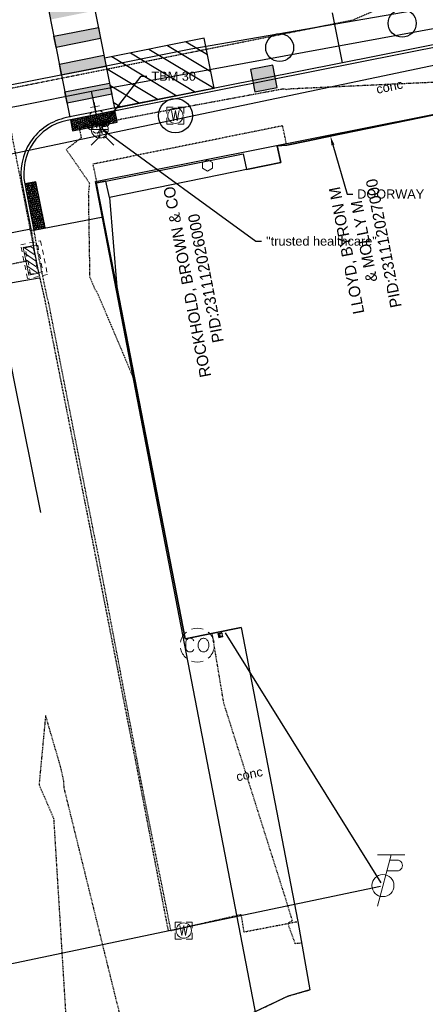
# Model space of a CAD drawing. Header units: feet. Extents: x 1743473 to 1753761, y 447116 to 448712.
# Tile 17 of 34: x 1750346 to 1750418, y 447893 to 448066. Entities that reach past the tile are written whole.
import ezdxf
from ezdxf import colors
from ezdxf.entities.mleader import LeaderData, LeaderLine
from ezdxf.math import Vec2, Vec3

# ---------------------------------------------------------------- set-up
doc = ezdxf.new("R2010")
doc.units = ezdxf.units.FT
doc.header["$MEASUREMENT"] = 0
for name, pattern in [('elecex', [0]), ('HIDDENX2', [0.1875, 0.125, -0.0625]), ('OhDOT_USTN1', [0.054999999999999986, 0.014, -0.04099999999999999]), ('OhDOT_USTN2', [0.10999999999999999, 0.069, -0.04099999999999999]), ('OhDOT_USTN3', [0.22, 0.165, -0.055]), ('OhDOT_USTN4', [0.21999999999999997, 0.11, -0.04099999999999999, 0.028, -0.04099999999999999]), ('OhDOT_USTN5', [0.11, 0.055, -0.055]), ('OhDOT_USTN6', [0.223, 0.083, -0.028, 0.028, -0.028, 0.028, -0.028]), ('OhDOT_USTN7', [0.221, 0.11, -0.028, 0.055, -0.028]), ('REDO_Drainage01', [1.6, 0.85, -0.75]), ('rowex', [0]), ('waterex', [0])]:
    doc.linetypes.add(name, pattern=pattern)
doc.layers.get('Defpoints').update_dxf_attribs({"color": 13})
for name, color, linetype in [('BD_X_Building', 231, 'Continuous'), ('BD_X_Canopy', 2, 'OhDOT_USTN2'), ('C-STM STR', 132, 'Continuous'), ('DR_X_Cells', 151, 'OhDOT_USTN2'), ('DR_X_Storm_Sewer', 151, 'OhDOT_USTN5'), ('PM_P_Crosswalk', 7, 'Continuous'), ('PM_P_Edge_Line', 7, 'Continuous'), ('PM_P_Parking_Lot_Stall', 7, 'Continuous'), ('PV_P_Curb', 120, 'Continuous'), ('PV_P_Curb_Ramp', 120, 'Continuous'), ('PV_P_EOP', 7, 'Continuous'), ('PV_P_Walk', 231, 'Continuous'), ('PV_X_Curb', 120, 'OhDOT_USTN1'), ('PV_X_EOP', 7, 'OhDOT_USTN3'), ('PV_X_Walk', 120, 'OhDOT_USTN5'), ('RD_X_Cells', 7, 'Continuous'), ('RW_X_Fee_RW', 6, 'rowex'), ('SH_Text', 7, 'Continuous'), ('SRF-CONT EG MAJ', 9, 'HIDDENX2'), ('SRF-LBL EG.202402405', 7, 'Continuous'), ('SV_X_Control_Cells_Found', 7, 'Continuous'), ('UT_X_Electric', 1, 'elecex'), ('UT_X_Electric_Cells', 1, 'Continuous'), ('UT_X_Misc_Cells', 7, 'Continuous'), ('UT_X_Water', 133, 'waterex'), ('UT_X_Water_Cells', 133, 'Continuous'), ('XREF', 7, 'Continuous')]:
    doc.layers.add(name, color=color, linetype=linetype)
doc.layers.add('SC_Scratch1', color=7, linetype='Continuous', plot=False)
doc.layers.add('SC_Scratch2', color=1, linetype='Continuous', plot=False)
doc.styles.add('CBUS', font='font31.shx', dxfattribs={"height": 0.1})
doc.styles.add('L80', font='arial.ttf', dxfattribs={"height": 0.08})

# ---------------------------------------------------------------- blocks, each defined once
blk = doc.blocks.new('TPW')
at = {"layer": 'UT_X_Misc_Cells', "color": 30, "linetype": 'Continuous', "lineweight": 0}
for p, q in [((0.04816666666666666, 0.18), (-0.03216666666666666, -0.12)), ((0.1281666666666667, 0.18), (-0.03183333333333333, 0.18)), ((0.04016666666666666, 0.15), (0.08266666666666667, 0.15)), ((0.02308333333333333, 0.08625), (0.08266666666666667, 0.08625))]:
    blk.add_line(p, q, dxfattribs=at)
blk.add_circle((-1.940255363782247e-14, -4.850638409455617e-15), 0.065, dxfattribs=at)
at = {"layer": 'UT_X_Misc_Cells', "color": 30, "linetype": 'Continuous', "lineweight": 0, "extrusion": (0, 0, -1)}
blk.add_arc((-0.08329166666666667, 0.118125), 0.03188112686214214, 88.87669722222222, 271.1233027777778, dxfattribs=at)
blk = doc.blocks.new('*U84', base_point=(1750410.297, 447913.9847999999, 735.31))
at = {"xscale": 30, "yscale": 30, "zscale": 30}
blk.add_blockref('TPW', (1750410.297, 447913.9847999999, 735.31), dxfattribs=at)
blk = doc.blocks.new('POST')
at = {"layer": 'RD_X_Cells', "color": 30, "linetype": 'Continuous', "lineweight": 0, "flags": 128}
blk.add_lwpolyline([(-0.06491666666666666, -0.0375), (0, -0.075), (0.06491666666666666, -0.0375), (0.06491666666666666, 0.0375), (0, 0.075), (-0.06491666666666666, 0.0375), (-0.06491666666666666, -0.0375)], dxfattribs=at)
blk = doc.blocks.new('*U104', base_point=(1750379.412, 448040.755, 735.5789999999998))
at = {"layer": 'RD_X_Cells', "color": 0, "linetype": 'ByBlock', "lineweight": -2, "xscale": 13.33333333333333, "yscale": 13.33333333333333, "zscale": 13.33333333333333}
blk.add_blockref('POST', (1750379.412, 448040.755, 735.5789999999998), dxfattribs=at)
blk = doc.blocks.new('CB3-X')
at = {"layer": 'Defpoints', "color": 20, "linetype": 'REDO_Drainage01', "lineweight": 0}
blk.add_lwpolyline([(-2.374995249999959, 0.7499985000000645), (2.374995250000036, 0.7499985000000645), (2.374995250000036, -1.499996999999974), (-2.374995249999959, -1.499996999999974), (-2.374995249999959, 0.7499985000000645)], close=True, dxfattribs=at)
at = {"layer": 'Defpoints', "color": 21, "linetype": 'OhDOT_USTN2', "lineweight": 53}
blk.add_point((0, 1.416663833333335), dxfattribs=at)
at = {"layer": 'Defpoints', "color": 61, "linetype": 'OhDOT_USTN6', "lineweight": 53}
for p in [(3.880510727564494e-14, 0.7499985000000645), (-2.374995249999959, -0.3749992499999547), (3.880510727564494e-14, -1.499996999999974), (2.374995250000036, -0.3749992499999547)]:
    blk.add_point(p, dxfattribs=at)
at = {"layer": 'Defpoints', "color": 21, "linetype": 'OhDOT_USTN5', "lineweight": 53}
blk.add_point((0, 0), dxfattribs=at)
at = {"layer": 'Defpoints', "color": 40, "linetype": 'OhDOT_USTN4', "lineweight": 53}
blk.add_point((0, 0), dxfattribs=at)
at = {"layer": 'Defpoints', "color": 151, "linetype": 'OhDOT_USTN7', "lineweight": 53}
blk.add_point((3.880510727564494e-14, -0.3749992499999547), dxfattribs=at)
at = {"layer": 'Defpoints', "color": 223, "linetype": 'OhDOT_USTN1', "lineweight": 53}
blk.add_point((0, -2.166662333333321), dxfattribs=at)
at = {"layer": 'DR_X_Cells', "color": 151, "linetype": 'Continuous', "lineweight": 0}
for p, q in [((-2.499994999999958, -1.758795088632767), (-0.7459922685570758, 0)), ((-2.499994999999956, -0.6258775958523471), (-1.875822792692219, 0)), ((-1.444495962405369, -1.833329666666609), (0.3838382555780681, 0)), ((-0.3146654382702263, -1.833329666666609), (1.513668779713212, 1.51582450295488e-16)), ((0.8151650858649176, -1.833329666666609), (2.499995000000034, -0.1438963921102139)), ((1.944995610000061, -1.833329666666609), (2.499995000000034, -1.276813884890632))]:
    blk.add_line(p, q, dxfattribs=at)
at = {"layer": 'DR_X_Cells', "color": 151, "linetype": 'REDO_Drainage01', "lineweight": 0}
blk.add_lwpolyline([(-3.041660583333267, 1.417497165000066), (3.041660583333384, 1.417497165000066), (3.041660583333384, -2.166662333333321), (-3.041660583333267, -2.166662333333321), (-3.041660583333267, 1.417497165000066)], close=True, dxfattribs=at)
at = {"layer": 'DR_X_Cells', "color": 151, "linetype": 'Continuous', "lineweight": 0, "flags": 128}
blk.add_lwpolyline([(-2.499994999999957, 0), (2.499995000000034, 0), (2.499995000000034, -1.833329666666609), (-2.499994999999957, -1.833329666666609), (-2.499994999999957, 0)], close=True, dxfattribs=at)
blk = doc.blocks.new('*U106', base_point=(1750349.22, 448024.241, 734.1419999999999))
at = {"rotation": 281.3649302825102}
blk.add_blockref('CB3-X', (1750349.22, 448024.241, 734.1419999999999), dxfattribs=at)
blk = doc.blocks.new('COUT-X')
at = {"layer": 'DR_X_Cells', "color": 133, "linetype": 'Continuous', "lineweight": 0, "flags": 128}
for points in [[(-0.02071958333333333, 0.024248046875), (-0.02387388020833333, 0.031181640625), (-0.02701841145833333, 0.0349609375), (-0.03017270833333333, 0.03748046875), (-0.03269223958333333, 0.038740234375), (-0.03961606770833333, 0.04), (-0.04654966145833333, 0.04), (-0.05536802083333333, 0.03748046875), (-0.06040708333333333, 0.033701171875), (-0.06292661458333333, 0.030546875), (-0.06544614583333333, 0.026142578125), (-0.06733091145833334, 0.019208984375), (-0.06796567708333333, 0.006611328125), (-0.06796567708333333, -0.00283203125), (-0.06796567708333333, -0.009130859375), (-0.06733091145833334, -0.0148046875), (-0.06544614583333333, -0.0248828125), (-0.06481138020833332, -0.026767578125), (-0.06229184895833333, -0.031181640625), (-0.05977231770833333, -0.034326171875), (-0.05536802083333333, -0.03748046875), (-0.05158872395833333, -0.038740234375), (-0.04654966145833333, -0.04), (-0.04087583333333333, -0.04), (-0.03521177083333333, -0.039365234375), (-0.03331723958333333, -0.038740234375), (-0.03079770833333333, -0.03748046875), (-0.02827817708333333, -0.0349609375), (-0.02513364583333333, -0.031806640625), (-0.02261411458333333, -0.02802734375), (-0.02071958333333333, -0.0248828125)], [(0.03029604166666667, 0.039365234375), (0.02841127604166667, 0.038740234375), (0.02651674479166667, 0.03810546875), (0.02337221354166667, 0.036220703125), (0.02147768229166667, 0.0349609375), (0.01833315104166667, 0.03244140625), (0.01581361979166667, 0.029921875), (0.01455385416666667, 0.028662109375), (0.01265932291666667, 0.026142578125), (0.009514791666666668, 0.01984375), (0.006995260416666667, 0.013544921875), (0.005735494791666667, 0.00787109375), (0.005100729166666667, -0.0003125), (0.005735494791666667, -0.009130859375), (0.007620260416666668, -0.0154296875), (0.009514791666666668, -0.02046875), (0.01077455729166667, -0.02298828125), (0.01265932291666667, -0.026142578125), (0.01517885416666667, -0.029287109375), (0.01707338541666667, -0.031181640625), (0.01895815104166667, -0.03306640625), (0.02147768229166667, -0.0349609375), (0.02463197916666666, -0.036845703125), (0.03029604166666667, -0.039365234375), (0.03345033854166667, -0.04), (0.03974916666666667, -0.04), (0.04226869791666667, -0.039365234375), (0.04478822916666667, -0.038740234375), (0.04793276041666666, -0.03748046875), (0.05108705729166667, -0.0355859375), (0.05297182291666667, -0.034326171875), (0.05486635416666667, -0.03306640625), (0.05675111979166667, -0.031181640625), (0.05864565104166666, -0.028662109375), (0.05990541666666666, -0.026767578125), (0.06116518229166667, -0.0248828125), (0.06242494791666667, -0.02298828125), (0.06430971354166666, -0.019208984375), (0.06620424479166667, -0.0148046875), (0.06746401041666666, -0.009765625), (0.06808901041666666, -0.0053515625), (0.06808901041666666, -0.0047265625), (0.06808901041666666, -0.0003125), (0.06808901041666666, 0.003466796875), (0.06746401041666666, 0.008505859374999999), (0.06620424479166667, 0.013544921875), (0.06494447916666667, 0.01732421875), (0.06304994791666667, 0.021728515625), (0.06116518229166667, 0.0255078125), (0.05801088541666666, 0.029287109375), (0.05549135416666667, 0.031806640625), (0.05297182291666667, 0.034326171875), (0.05045229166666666, 0.036220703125), (0.04667299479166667, 0.03810546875), (0.04289369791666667, 0.039365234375), (0.03911440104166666, 0.04), (0.03471010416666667, 0.04), (0.03029604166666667, 0.039365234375)]]:
    blk.add_lwpolyline(points, dxfattribs=at)
at = {"layer": 'DR_X_Cells', "color": 133, "linetype": 'Continuous', "lineweight": 0}
for start, end in [(130.0805972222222, 170.0721333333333), (70.05767222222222, 110.1060805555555), (10.01689444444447, 50.03918888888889), (190.0168944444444, 230.0391888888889), (310.0114361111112, 350.0263833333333), (250.0576722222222, 290.0473111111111)]:
    blk.add_arc((-4.639670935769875e-05, -6.499245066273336e-05), 0.09999650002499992, start, end, dxfattribs=at)
blk = doc.blocks.new('*U107', base_point=(1750377.612, 447956.313, 734.907))
at = {"xscale": 30.00105002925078, "yscale": 30.00105002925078, "zscale": 30.00105002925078}
blk.add_blockref('COUT-X', (1750377.612, 447956.313, 734.907), dxfattribs=at)
blk = doc.blocks.new('EM')
at = {"layer": 'UT_X_Electric_Cells', "color": 1, "linetype": 'Continuous', "lineweight": 0}
blk.add_line((-0.02816666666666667, 0), (0.01683333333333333, 0), dxfattribs=at)
at = {"layer": 'UT_X_Electric_Cells', "color": 1, "linetype": 'Continuous', "lineweight": 0, "flags": 128}
for points in [[(-0.02, 0.075), (-0.075, 0.075), (-0.075, 0.02)], [(0.02808333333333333, 0.045), (-0.02816666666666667, 0.045), (-0.02816666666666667, -0.045), (0.02808333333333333, -0.045)], [(0.075, 0.02), (0.075, 0.075), (0.02, 0.075)], [(-0.075, -0.02), (-0.075, -0.075), (-0.02, -0.075)], [(0.02, -0.075), (0.075, -0.075), (0.075, -0.02)]]:
    blk.add_lwpolyline(points, dxfattribs=at)
at = {"layer": 'UT_X_Electric_Cells', "color": 1, "linetype": 'Continuous', "lineweight": 0}
blk.add_circle((1.940255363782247e-14, 0), 0.0675, dxfattribs=at)
blk = doc.blocks.new('*U116', base_point=(1750381.677, 447958.067, 735.0759999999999))
at = {"xscale": 5, "yscale": 5, "zscale": 5, "rotation": 13.58932458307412}
blk.add_blockref('EM', (1750381.677, 447958.067, 735.0759999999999), dxfattribs=at)
blk = doc.blocks.new('BM')
at = {"layer": 'SV_X_Control_Cells_Found', "color": 2, "linetype": 'Continuous', "lineweight": 0}
for p, q in [((-0.0705, 0), (0.0705, 0)), ((0, 0.0705), (0, -0.0705))]:
    blk.add_line(p, q, dxfattribs=at)
blk.add_circle((-1.666666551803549e-06, -8.333333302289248e-06), 0.07048500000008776, dxfattribs=at)
blk = doc.blocks.new('*U113', base_point=(1750360.432, 448047.086, 737.05))
at = {"color": 0, "linetype": 'ByBlock', "lineweight": -2, "xscale": 21.27659574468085, "yscale": 21.27659574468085, "zscale": 21.27659574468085}
blk.add_blockref('BM', (1750360.432, 448047.086, 737.05), dxfattribs=at)
blk = doc.blocks.new('FH')
at = {"layer": 'UT_X_Water_Cells', "color": 133, "linetype": 'Continuous', "lineweight": 0}
for p, q in [((-8.333333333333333e-05, 0.06016666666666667), (-8.333333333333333e-05, 0.1461666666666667)), ((0.05991666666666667, 0.1031666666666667), (-0.06008333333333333, 0.1031666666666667)), ((-0.04233333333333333, -0.04241666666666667), (-0.1463333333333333, -0.1463333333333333)), ((0.04225, -0.04241666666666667), (0.14625, -0.1463333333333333))]:
    blk.add_line(p, q, dxfattribs=at)
for start, end in [(140.0209916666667, 184.0629333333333), (68.13946111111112, 112.0379833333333), (356.016475, 39.98885277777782), (211.8787722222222, 255.8479305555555), (283.8238944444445, 329.9096694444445)]:
    blk.add_arc((0, 0), 0.06, start, end, dxfattribs=at)
blk = doc.blocks.new('*U285', base_point=(1750360.915, 448046.347, 735.0659999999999))
at = {"xscale": 13.67521367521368, "yscale": 13.67521367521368, "zscale": 13.67521367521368}
blk.add_blockref('FH', (1750360.915, 448046.347, 735.0659999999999), dxfattribs=at)
blk = doc.blocks.new('WSS')
at = {"layer": 'UT_X_Water_Cells', "color": 133, "linetype": 'Continuous', "lineweight": 0}
for p, q in [((0, 0.07408333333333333), (0, 0.1375833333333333)), ((0.03175, 0.1058333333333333), (-0.03191666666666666, 0.1058333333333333)), ((0.02016666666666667, 0.00825), (0.05525, -0.01008333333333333))]:
    blk.add_line(p, q, dxfattribs=at)
at = {"layer": 'UT_X_Water_Cells', "color": 133, "linetype": 'Continuous', "lineweight": 0, "flags": 128}
for points in [[(0.04483333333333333, 0.05883333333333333), (0.02958333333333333, 0.07408333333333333), (-0.02966666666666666, 0.07408333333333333), (-0.04483333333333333, 0.059)], [(-0.05883333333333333, 0.04483333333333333), (-0.07408333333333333, 0.02966666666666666), (-0.07408333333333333, -0.02958333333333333), (-0.059, -0.04466666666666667)], [(-0.05541666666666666, 0.0355), (-0.04125, -0.04083333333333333), (-0.02716666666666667, 0.0355), (-0.013, -0.04083333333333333), (0.001333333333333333, 0.0355)], [(0.05883333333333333, -0.04466666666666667), (0.074, -0.02958333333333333), (0.074, 0.02966666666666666), (0.05883333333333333, 0.04483333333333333)], [(-0.045, -0.05866666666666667), (-0.02966666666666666, -0.074), (0.02958333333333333, -0.074), (0.04483333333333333, -0.05883333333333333)]]:
    blk.add_lwpolyline(points, dxfattribs=at)
at = {"layer": 'UT_X_Water_Cells', "color": 133, "linetype": 'Continuous', "lineweight": 0, "extrusion": (0, 0, -1)}
for centre, radius, start, end in [((-0.02766537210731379, 0.01950395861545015), 0.01354149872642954, 303.6324499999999, 53.74126666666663), ((-0.03882981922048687, -0.004664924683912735), 0.03998491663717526, 61.34633055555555, 118.6536694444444), ((-0.03720268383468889, -0.009095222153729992), 0.03164234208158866, 235.603725, 316.330525), ((-0.0438359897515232, -0.02249306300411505), 0.0169697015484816, 132.0641611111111, 228.5116694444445)]:
    blk.add_arc(centre, radius, start, end, dxfattribs=at)
blk = doc.blocks.new('*U249', base_point=(1750360.06, 448048.4359999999, 734.7869999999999))
at = {"color": 0, "linetype": 'ByBlock', "lineweight": -2, "xscale": 25.52185899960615, "yscale": 25.52185899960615, "zscale": 25.52185899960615, "rotation": 10.41194365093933}
blk.add_blockref('WSS', (1750360.06, 448048.4359999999, 734.7869999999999), dxfattribs=at)
blk = doc.blocks.new('WM')
at = {"layer": 'UT_X_Water_Cells', "color": 133, "linetype": 'Continuous', "lineweight": 0, "flags": 128}
for points in [[(-0.02, 0.075), (-0.075, 0.075), (-0.075, 0.02)], [(-0.03333333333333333, 0.045), (-0.01666666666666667, -0.045), (0, 0.045), (0.01666666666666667, -0.045), (0.03333333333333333, 0.045)], [(0.075, 0.02), (0.075, 0.075), (0.02, 0.075)], [(-0.075, -0.02), (-0.075, -0.075), (-0.02, -0.075)], [(0.02, -0.075), (0.075, -0.075), (0.075, -0.02)]]:
    blk.add_lwpolyline(points, dxfattribs=at)
at = {"layer": 'UT_X_Water_Cells', "color": 133, "linetype": 'Continuous', "lineweight": 0}
blk.add_circle((-1.940255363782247e-14, 0), 0.0675, dxfattribs=at)
blk = doc.blocks.new('*U215', base_point=(1750375.218, 447906.0674, 734.4629999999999))
at = {"xscale": 20, "yscale": 20, "zscale": 5}
blk.add_blockref('WM', (1750375.218, 447906.0674, 734.4629999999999), dxfattribs=at)
blk = doc.blocks.new('*U304')
h = blk.add_hatch()
h.set_pattern_fill('HEX', color=0, scale=0.9999999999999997, angle=11.03164780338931)
h.set_pattern_definition([(11.03164780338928, (3.926086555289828, 0.7654047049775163), (-0.0414287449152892, 0.2125056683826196), [0.125, -0.2499999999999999]), (131.0316478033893, (3.926086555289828, 0.7654047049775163), (-0.1633209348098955, -0.1421311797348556), [0.1249999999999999, -0.2499999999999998]), (71.03164780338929, (4.048776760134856, 0.7893236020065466), (-0.2047496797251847, 0.07037448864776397), [0.1249999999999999, -0.2499999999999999])])
h.paths.add_polyline_path([(0, 0), (7.852173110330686, 1.530809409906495), (7.469470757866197, 3.493852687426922), (-0.382702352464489, 1.963043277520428)])
at = {"color": 0}
blk.add_lwpolyline([(0, 0), (7.852173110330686, 1.530809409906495), (7.469470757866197, 3.493852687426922), (-0.382702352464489, 1.963043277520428)], close=True, dxfattribs=at)
blk = doc.blocks.new('*U300')
h = blk.add_hatch()
h.set_pattern_fill('HEX', color=0, scale=0.9999999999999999, angle=-78.98228313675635)
h.set_pattern_definition([(281.0177168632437, (0.8193603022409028, -4.208295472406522), (0.2125157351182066, 0.04137707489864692), [0.125, -0.25]), (41.01771686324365, (0.8193603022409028, -4.208295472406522), (-0.1420914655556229, 0.1633554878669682), [0.125, -0.2499999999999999]), (341.0177168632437, (0.8432493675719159, -4.33099148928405), (0.07042426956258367, 0.2047325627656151), [0.125, -0.2499999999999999])])
h.paths.add_polyline_path([(0, 0), (1.583810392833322, -8.134568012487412), (3.546946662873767, -7.752342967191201), (1.963136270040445, 0.3822250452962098)])
at = {"color": 0}
blk.add_lwpolyline([(0, 0), (1.583810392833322, -8.134568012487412), (3.546946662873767, -7.752342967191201), (1.963136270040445, 0.3822250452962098)], close=True, dxfattribs=at)
blk = doc.blocks.new('2024.02405 PROP BASE_1')
at = {"layer": 'PM_P_Crosswalk'}
h = blk.add_hatch(color=256, dxfattribs=at)
h.dxf.hatch_style = 1
h.paths.add_polyline_path([(1750360.571774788, 448063.1075436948), (1750352.725166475, 448061.5484612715), (1750352.335395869, 448063.5101133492), (1750360.182004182, 448065.0691957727)])
h.paths.add_polyline_path([(1750359.597348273, 448068.0116738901), (1750351.750739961, 448066.452591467), (1750351.360969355, 448068.4142435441), (1750359.207577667, 448069.9733259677)])
h = blk.add_hatch(color=256, dxfattribs=at)
h.dxf.hatch_style = 1
h.paths.add_polyline_path([(1750361.546201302, 448058.2034134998), (1750353.699592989, 448056.6443310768), (1750353.309822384, 448058.6059831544), (1750361.156430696, 448060.1650655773)])
h = blk.add_hatch(color=256, dxfattribs=at)
h.dxf.hatch_style = 1
h.paths.add_polyline_path([(1750362.520627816, 448053.2992833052), (1750354.674019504, 448051.740200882), (1750354.284248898, 448053.70185296), (1750362.130857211, 448055.2609353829)])
at = {"layer": 'PM_P_Parking_Lot_Stall'}
h = blk.add_hatch(dxfattribs=at)
h.set_pattern_fill('ANSI31', color=256, scale=18, angle=104)
h.set_pattern_definition([(149, (-1.585485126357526, -0.3150280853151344), (-1.158835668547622, -1.928626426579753), [])])
h.paths.add_polyline_path([(1750355.377971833, 448089.2471093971), (1750354.822658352, 448092.0419118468), (1750381.221583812, 448097.2872483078), (1750371.338272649, 448086.1475439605), (1750356.576626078, 448083.2144774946)])
h.paths.add_polyline_path([(1750380.579332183, 448054.338586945), (1750378.825364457, 448063.1660212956), (1750361.253873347, 448059.6746525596), (1750363.007841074, 448050.8472182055)])
at = {"layer": 'Defpoints', "color": 6}
blk.add_lwpolyline([(1750329.814202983, 448017.5326888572), (1750349.774958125, 448020.9709305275)], dxfattribs=at)
at = {"layer": 'PM_P_Crosswalk'}
for points in [[(1750354.822658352, 448092.0419118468), (1750363.007841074, 448050.8472182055)], [(1750346.97605004, 448090.4828294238), (1750355.161232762, 448049.2881357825)], [(1750348.286291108, 448029.57018025), (1750307.238222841, 448021.5780708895)]]:
    blk.add_lwpolyline(points, dxfattribs=at)
for points in [[(1750360.571774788, 448063.1075436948), (1750352.725166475, 448061.5484612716), (1750352.335395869, 448063.5101133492), (1750360.182004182, 448065.0691957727)], [(1750361.546201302, 448058.2034134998), (1750353.69959299, 448056.6443310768), (1750353.309822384, 448058.6059831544), (1750361.156430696, 448060.1650655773)], [(1750362.520627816, 448053.2992833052), (1750354.674019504, 448051.740200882), (1750354.284248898, 448053.70185296), (1750362.130857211, 448055.2609353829)]]:
    blk.add_lwpolyline(points, close=True, dxfattribs=at)
at = {"layer": 'PM_P_Edge_Line'}
blk.add_lwpolyline([(1750380.579332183, 448054.338586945), (1750378.825364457, 448063.1660212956), (1750361.253873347, 448059.6746525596), (1750363.007841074, 448050.8472182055), (1750380.579332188, 448054.3385869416)], dxfattribs=at)
at = {"layer": 'PM_P_Parking_Lot_Stall'}
blk.add_lwpolyline([(1750401.371050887, 448067.6457381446), (1750403.125018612, 448058.8183037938)], dxfattribs=at)
at = {"layer": 'PV_P_Curb'}
blk.add_lwpolyline([(1750555.583217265, 448076.9678403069), (1750555.092341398, 448076.8676923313), (1750552.965580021, 448087.5713365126, 0.4142135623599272), (1750541.796322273, 448095.0377735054, 0.1989123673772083), (1750538.932215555, 448093.1249044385), (1750532.894634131, 448084.0931128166), (1750382.059124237, 448054.122839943), (1750354.684048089, 448048.6835471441, 0.4142135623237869), (1750347.217611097, 448037.5142893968), (1750348.832686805, 448029.3858711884), (1750348.342227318, 448029.2886671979)], format="xyb", dxfattribs=at)
at = {"layer": 'PV_P_EOP'}
blk.add_lwpolyline([(1750584.184598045, 448102.4767948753, 0.1989123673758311), (1750580.431451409, 448103.2241577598), (1750576.688786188, 448102.480508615, 0.4142135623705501), (1750568.829378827, 448090.7233951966), (1750570.908219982, 448080.2606048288), (1750555.583217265, 448076.9678403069), (1750553.45599304, 448087.668779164, 0.4142135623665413), (1750541.698879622, 448095.5281865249, 0.1989123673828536), (1750538.516538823, 448093.4027764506), (1750532.594055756, 448084.5431637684), (1750382.16481731, 448054.6536150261), (1750354.586605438, 448049.1739601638, 0.4142135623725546), (1750346.727198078, 448037.4168467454), (1750348.342227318, 448029.2886671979)], format="xyb", dxfattribs=at)
at = {"layer": 'PV_P_Walk'}
blk.add_lwpolyline([(1750348.832686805, 448029.3858711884), (1750361.006519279, 448031.7334548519), (1750359.839, 448037.725), (1750361.51, 448037.98), (1750385.693161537, 448042.8211819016), (1750386.249396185, 448040.0217433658), (1750392.325999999, 448041.2510000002), (1750391.700741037, 448044.1851785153), (1750393.396, 448044.3590000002), (1750397.145, 448045.0980000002), (1750400.984, 448045.9350000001), (1750425.904999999, 448051.0159999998), (1750451.846, 448056.1170000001), (1750460.712, 448057.9220000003), (1750469.038, 448059.5490000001), (1750541.483, 448074.1459999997), (1750547.771, 448075.374), (1750555.092341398, 448076.8676923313)], dxfattribs=at)
at = {"layer": 'SC_Scratch1'}
for centre in [(1750413.695857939, 448065.7979566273), (1750392.117685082, 448061.5104799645)]:
    blk.add_circle(centre, 2.460889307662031, dxfattribs=at)
at = {"layer": 'PV_P_Curb_Ramp'}
for name, p, rotation in [('*U304', (1750363.105283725, 448050.3568051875), 180.2063755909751), ('*U300', (1750347.217611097, 448037.5142893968), 0.2203000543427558)]:
    blk.add_blockref(name, p, dxfattribs=dict(at, rotation=rotation))
blk = doc.blocks.new('2024.02405 EX BASE_1')
at = {"layer": 'BD_X_Building', "flags": 128}
for points in [[(1750393.396, 448044.3590000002), (1750397.145, 448045.0980000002), (1750400.984, 448045.9350000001), (1750425.904999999, 448051.0159999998), (1750451.846, 448056.1170000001), (1750452.067, 448055.2650000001), (1750455.468, 448052.102), (1750458.901, 448052.7790000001), (1750460.797999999, 448057.0779999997), (1750460.712, 448057.9220000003), (1750469.038, 448059.5490000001)], [(1750393.396, 448044.3590000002), (1750391.699, 448044.1850000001), (1750392.325999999, 448041.2510000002), (1750362.152, 448035.1469999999), (1750361.51, 448037.98), (1750359.839, 448037.725)], [(1750397.168, 448045.1469999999), (1750401.058999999, 448045.9079999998)], [(1750385.328, 447959.434), (1750375.492, 447957.396), (1750371.249018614, 447979.1703852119), (1750363.410363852, 448019.3972617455), (1750359.839, 448037.7250000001)]]:
    blk.add_lwpolyline(points, dxfattribs=at)
at = {"layer": 'BD_X_Canopy', "flags": 128}
blk.add_lwpolyline([(1750393.278, 448044.6329999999), (1750392.648, 448047.7379999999), (1750359.199999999, 448040.9810000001), (1750359.853, 448037.8829999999)], dxfattribs=at)
at = {"layer": 'DR_X_Storm_Sewer', "color": 151, "linetype": 'OhDOT_USTN5', "lineweight": -3}
for points in [[(1750348.933730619, 448025.7134299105), (1750281.761269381, 448371.2157700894)], [(1750347.748980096, 448023.9475712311), (1750310.842019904, 448016.5856287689)]]:
    blk.add_lwpolyline(points, dxfattribs=at)
at = {"layer": 'PV_X_Curb', "flags": 128}
blk.add_lwpolyline([(1750372.958, 447906.0759999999), (1750372.684, 447907.4386999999), (1750367.565, 447933.165), (1750360.03, 447972.9419999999), (1750359.263, 447976.6749999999), (1750351.448, 448016.4857), (1750351.136, 448017.67), (1750349.737, 448024.4079999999), (1750348.8350507, 448029.3730785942)], dxfattribs=at)
at = {"layer": 'PV_X_EOP', "flags": 128}
for points in [[(1750348.342227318, 448029.2886671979), (1750348.342227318, 448029.2886671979), (1750348.625, 448027.6469999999), (1750348.776, 448025.9189999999), (1750349.184, 448024.191), (1750349.322, 448022.743), (1750349.541, 448022.281), (1750350.751, 448016.987), (1750358.767, 447976.523), (1750367.243, 447933.172), (1750372.482, 447905.961)], [(1750375.971, 447883.001), (1750375.697, 447884.5719999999), (1750378.327, 447887.9789999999), (1750383.497, 447890.015), (1750386.629, 447891.232), (1750393.595, 447894.538), (1750397.439, 447895.628)]]:
    blk.add_lwpolyline(points, dxfattribs=at)
at = {"layer": 'PV_X_Walk', "flags": 128}
blk.add_lwpolyline([(1750372.958, 447906.0759999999), (1750385.302263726, 447908.8957809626), (1750385.793, 447905.819), (1750395.315, 447907.662)], dxfattribs=at)
at = {"layer": 'RW_X_Fee_RW'}
blk.add_lwpolyline([(1750421.269276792, 447718.3973507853), (1750359.648203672, 448037.9450893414), (1750765.564387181, 448118.5986356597)], dxfattribs=at)
at = {"layer": 'SC_Scratch2'}
blk.add_circle((1750373.751384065, 448049.5204123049, 733.8396173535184), 3, dxfattribs=at)
at = {"layer": 'UT_X_Electric', "flags": 128}
for points in [[(1750304.54, 448034.3417999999), (1750420.941, 448058.7858), (1750571.278, 448088.5779)], [(1750410.01, 447914.4496), (1750382.573, 447958.5056999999)], [(1750322.767, 447895.6231), (1750409.867, 447913.8789)]]:
    blk.add_lwpolyline(points, dxfattribs=at)
at = {"layer": 'UT_X_Water'}
for points, elevation in [([(1750376.450172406, 448061.286776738), (1750451.033104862, 448074.2058482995)], 734.5451501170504), ([(1750358.961644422, 448053.849131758), (1750460.795469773, 448072.5486002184)], 734.5559586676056), ([(1750214.508939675, 448029.5675172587), (1750234.624752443, 448033.5308426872), (1750264.090001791, 448039.1787606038), (1750284.370239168, 448043.1712042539), (1750305.30625564, 448047.2823149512), (1750318.72669712, 448049.869589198), (1750358.63014277, 448057.7371082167), (1750376.450172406, 448061.286776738)], 733.7374852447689), ([(1749848.765817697, 447955.6050562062), (1749924.954799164, 447970.1741923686), (1749971.113571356, 447979.0519021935), (1750002.283096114, 447985.086073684), (1750056.514272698, 447995.6805304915), (1750101.532394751, 448004.2999466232), (1750144.057584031, 448012.6596876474), (1750187.573316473, 448021.1577316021), (1750195.551393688, 448022.9340655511), (1750256.420958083, 448034.7484478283), (1750296.908516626, 448042.1935283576), (1750328.283691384, 448048.1016340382), (1750331.321162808, 448048.5828894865), (1750334.119236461, 448049.0360453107), (1750338.452839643, 448049.9339231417), (1750346.084519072, 448051.2362889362), (1750358.961644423, 448053.8491317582)], 734.521309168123), ([(1750335.427372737, 448053.048407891), (1750340.04088251, 448029.3240725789), (1750345.409377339, 448002.3484413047), (1750350.009424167, 447979.6376760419)], 733.8880760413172), ([(1750360.915, 448046.347), (1750360.06, 448048.4359999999), (1750358.961644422, 448053.849131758)], 735.0659999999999)]:
    blk.add_lwpolyline(points, dxfattribs=dict(at, elevation=elevation))
at = {"layer": 'DR_X_Cells'}
for name, p in [('*U106', (1750349.22, 448024.241, 734.1419999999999)), ('*U107', (1750377.612, 447956.313, 734.907))]:
    blk.add_blockref(name, p, dxfattribs=at)
at = {"layer": 'SV_X_Control_Cells_Found'}
for name, p in [('*U113', (1750360.432, 448047.086, 737.05)), ('*U104', (1750379.412, 448040.755, 735.5789999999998))]:
    blk.add_blockref(name, p, dxfattribs=at)
at = {"layer": 'UT_X_Electric_Cells'}
for name, p in [('*U116', (1750381.677, 447958.067, 735.0759999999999)), ('*U84', (1750410.297, 447913.9847999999, 735.31))]:
    blk.add_blockref(name, p, dxfattribs=at)
at = {"layer": 'UT_X_Water_Cells'}
for name, p in [('*U249', (1750360.06, 448048.4359999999, 734.7869999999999)), ('*U285', (1750360.915, 448046.347, 735.0659999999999)), ('*U215', (1750375.218, 447906.0674, 734.4629999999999))]:
    blk.add_blockref(name, p, dxfattribs=at)
at = {"layer": 'UT_X_Water_Cells', "xscale": 20, "yscale": 20, "zscale": 20}
blk.add_blockref('WM', (1750373.751384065, 448049.5204123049, 733.8455419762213), dxfattribs=at)
at = {"layer": 'SC_Scratch1', "char_height": 1.6, "width": 4.711225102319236, "attachment_point": 1, "style": 'L80'}
for insert, rotation in [((1750408.980053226, 448054.9176419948), 12.096355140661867), ((1750384.308973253, 447933.882890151), 12.096355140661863)]:
    blk.add_mtext('conc', dxfattribs=dict(at, insert=insert, rotation=rotation))
at = {"layer": 'SH_Text', "char_height": 2, "attachment_point": 1, "rotation": 101, "style": 'CBUS'}
for s, insert, width in [('\\pxqc;LLOYD, BYRON M\\P\\pi-3,l4,t4;&^IMOLLY M\\P\\pi0,l0,tz;PID:231112027000', (1750406.927361, 448004.9623007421), 42.03753408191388), ('\\pxqc;ROCKHOLD, BROWN & CO\\PPID:231112026000', (1750378.107199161, 448003.2900315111), 34.17980525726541)]:
    blk.add_mtext(s, dxfattribs=dict(at, insert=insert, width=width))
at = {"layer": 'SC_Scratch1'}
ml = blk.add_multileader_mtext('Standard', dxfattribs=at)
ml.set_content('TBM 30', color=256, style='L80')
ml.set_leader_properties()
ml.build(insert=Vec2(0, 0))
ml.multileader.update_dxf_attribs({"text_left_attachment_type": 2, "text_right_attachment_type": 2, "dogleg_length": 0.05, "arrow_head_size": 1.6, "scale": 20})
ctx = ml.context
ctx.base_point, ctx.scale, ctx.char_height, ctx.arrow_head_size, ctx.landing_gap_size, ctx.plane_origin = Vec3(1750368.737695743, 448056.4590770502, 735.0808999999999), 20, 1.6, 1.6, 0.8, Vec3(1750360.432, 448047.086, 735.0808999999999)
ctx.left_attachment, ctx.right_attachment = 2, 2
notes = []
notes.append((ctx, [(1, (1, 1, 0), (1750367.737695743, 448056.4590770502, 735.0808999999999), (1, 0), 1, [(0, [(1750360.432, 448047.086, 735.0808999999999)], 0, [])])]))
ctx.mtext.insert, ctx.mtext.flow_direction = Vec3(1750369.537695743, 448057.2765395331, 735.0808999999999), 5
ml = blk.add_multileader_mtext('Standard', dxfattribs=at)
ml.set_content('"trusted healthcare"', color=256, style='L80')
ml.set_leader_properties()
ml.build(insert=Vec2(0, 0))
ml.multileader.update_dxf_attribs({"text_left_attachment_type": 2, "text_right_attachment_type": 2, "dogleg_length": 0.05, "arrow_head_size": 1.6, "scale": 20})
ctx = ml.context
ctx.base_point, ctx.scale, ctx.char_height, ctx.arrow_head_size, ctx.landing_gap_size, ctx.plane_origin = Vec3(1750388.942743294, 448027.4268554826, 735.1003), 20, 1.6, 1.6, 0.8, Vec3(1750360.483, 448047.3677, 735.1003)
ctx.left_attachment, ctx.right_attachment = 2, 2
notes.append((ctx, [(0, (1, 1, 0), (1750387.942743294, 448027.4268554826, 735.1003), (1, 0), 1, [(0, [(1750360.483, 448047.3677, 735.1003)], 0, [])])]))
ctx.mtext.insert, ctx.mtext.width, ctx.mtext.flow_direction = Vec3(1750389.742743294, 448028.2399523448, 735.1003), 19.47939972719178, 5
ml = blk.add_multileader_mtext('Standard', dxfattribs=at)
ml.set_content('DOORWAY', color=256, style='L80')
ml.set_leader_properties()
ml.build(insert=Vec2(0, 0))
ml.multileader.update_dxf_attribs({"text_left_attachment_type": 2, "text_right_attachment_type": 2, "dogleg_length": 0.05, "arrow_head_size": 1.6, "scale": 20})
ctx = ml.context
ctx.base_point, ctx.scale, ctx.char_height, ctx.arrow_head_size, ctx.landing_gap_size, ctx.plane_origin = Vec3(1750404.980451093, 448035.7338263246), 20, 1.6, 1.6, 0.8, Vec3(1750376.520707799, 448055.6746708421)
ctx.left_attachment, ctx.right_attachment = 2, 2
notes.append((ctx, [(0, (1, 1, 0), (1750403.980451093, 448035.7338263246), (1, 0), 1, [(0, [(1750401.058999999, 448045.9079999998)], 0, [])])]))
ctx.mtext.insert, ctx.mtext.width, ctx.mtext.flow_direction = Vec3(1750405.780451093, 448036.5338263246), 19.47939972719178, 5
ml = blk.add_multileader_mtext('Standard', dxfattribs=at)
ml.set_content('DOORWAY', color=256, style='L80')
ml.set_leader_properties()
ml.build(insert=Vec2(0, 0))
ml.multileader.update_dxf_attribs({"text_left_attachment_type": 2, "text_right_attachment_type": 2, "dogleg_length": 0.05, "arrow_head_size": 1.6, "scale": 20})
ctx = ml.context
ctx.base_point, ctx.scale, ctx.char_height, ctx.arrow_head_size, ctx.landing_gap_size, ctx.plane_origin = Vec3(1750183.051451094, 447991.6518263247), 20, 1.6, 1.6, 0.8, Vec3(1750154.591707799, 448011.5926708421)
ctx.left_attachment, ctx.right_attachment = 2, 2
notes.append((ctx, [(0, (1, 1, 0), (1750182.051451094, 447991.6518263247), (1, 0), 1, [(0, [(1750179.13, 448001.8259999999)], 0, [])])]))
ctx.mtext.insert, ctx.mtext.width, ctx.mtext.flow_direction = Vec3(1750183.851451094, 447992.4518263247), 19.47939972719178, 5
for ctx, leaders in notes:
    for number, flags, end, landing, length, lines in leaders:
        leader = LeaderData()
        leader.index, (leader.has_last_leader_line, leader.has_dogleg_vector, leader.attachment_direction) = number, flags
        leader.last_leader_point, leader.dogleg_vector, leader.dogleg_length = Vec3(end), Vec3(landing), length
        for number, points, colour, breaks in lines:
            line = LeaderLine()
            line.index, line.vertices, line.color, line.breaks = number, Vec3.list(points), colors.encode_raw_color(colour), breaks
            leader.lines.append(line)
        ctx.leaders.append(leader)

msp = doc.modelspace()

# ---------------------------------------------------------------- hatches: boundary and pattern name
at = {"layer": 'C-STM STR', "linetype": 'Continuous', "lineweight": -3}
msp.add_hatch(color=132, dxfattribs=at).paths.add_polyline_path([(1750390.909418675, 448058.4302218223), (1750386.986114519, 448057.6506806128), (1750387.765655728, 448053.7273764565), (1750391.688959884, 448054.506917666)], flags=0)

# ---------------------------------------------------------------- linework, layer by layer
at = {"layer": 'C-STM STR', "color": 132, "linetype": 'Continuous', "lineweight": -3}
for p, q in [((1750390.909418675, 448058.4302218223), (1750386.986114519, 448057.6506806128)), ((1750391.688959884, 448054.506917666), (1750390.909418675, 448058.4302218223)), ((1750386.986114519, 448057.6506806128), (1750387.765655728, 448053.7273764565)), ((1750387.765655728, 448053.7273764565), (1750391.688959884, 448054.506917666))]:
    msp.add_line(p, q, dxfattribs=at)
at = {"layer": 'SRF-CONT EG MAJ', "color": 9, "linetype": 'HIDDENX2', "lineweight": -3, "elevation": 735, "flags": 128}
msp.add_lwpolyline([(1750385.904419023, 448090.3040565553), (1750385.753090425, 448090.2733297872), (1750385.53770903, 448090.2465217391), (1750385.520129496, 448090.2452517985), (1750385.362588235, 448090.2391882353), (1750330.025630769, 448081.7205999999), (1750327.008230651, 448080.8400141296), (1750324.898602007, 448080.3448688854), (1750323.363220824, 448080.08276118), (1750322.219987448, 448079.9684811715), (1750316.859522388, 448083.8369776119), (1750312.076741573, 448082.1084157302), (1750293.458248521, 448072.9189132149), (1750293.338248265, 448072.6092805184), (1750292.774477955, 448072.9720868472), (1750291.970844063, 448072.780339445), (1750291.018318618, 448072.635102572), (1750283.161618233, 448068.773388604), (1750277.017375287, 448060.9949091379), (1750259.101065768, 448054.7407769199), (1750227.744768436, 448046.9477342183), (1750220.918548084, 448045.0085638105), (1750187.996012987, 448039.1254415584), (1750181.884540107, 448038.4178192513), (1750153.910179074, 448034.3033766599), (1750143.009749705, 448033.8347766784), (1750130.810197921, 448030.6670302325), (1750106.251674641, 448024.0694784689), (1750101.595816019, 448022.3157088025), (1750091.742785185, 448018.8749807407), (1750102.403342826, 448019.3460635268), (1750107.064638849, 448019.7611015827), (1750134.366499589, 448023.7169806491), (1750144.570430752, 448025.928061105), (1750154.099112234, 448027.7165263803), (1750182.798705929, 448033.8564207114), (1750190.304355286, 448035.0189986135), (1750221.66380809, 448041.3305009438), (1750226.682638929, 448042.5730781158), (1750260.329682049, 448047.384047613), (1750283.451514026, 448049.7720007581), (1750300.142083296, 448049.2953199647), (1750299.949205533, 448050.21486166), (1750307.658789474, 448051.0899078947), (1750324.53093578, 448050.7940091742), (1750334.644615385, 448052.3431538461), (1750405.021360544, 448066.3780544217), (1750423.226116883, 448074.2543376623), (1750439.131590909, 448079.2335181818), (1750454.454183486, 448084.704587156), (1750476.128545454, 448093.7412727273), (1750435.305363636, 448097.5924545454), (1750389.267428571, 448090.9333571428), (1750385.905082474, 448090.304170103), (1750385.904419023, 448090.3040565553)], close=True, dxfattribs=at)
for points in [[(1750474.396933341, 448060.6287756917), (1750471.472037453, 448061.7315018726), (1750468.082917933, 448062.6145835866), (1750451.479361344, 448060.5807058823), (1750446.771150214, 448059.5049484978), (1750441.472672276, 448058.2728339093), (1750431.49840566, 448055.9534056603), (1750393.906452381, 448054.2110714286), (1750393.310894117, 448054.0924352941), (1750393.190304, 448054.141944), (1750393.128797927, 448054.1860984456), (1750393.113482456, 448054.200368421), (1750393.067984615, 448054.2017), (1750392.632386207, 448054.1932068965), (1750369.908876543, 448049.9833209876), (1750357.285109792, 448047.54131454), (1750356.88220848, 448047.2015053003), (1750356.83084507, 448047.1541830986), (1750357.17, 448045.6124615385), (1750354.486086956, 448043.5708695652), (1750355.903545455, 448041.5770363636), (1750358.60628777, 448037.6472733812), (1750358.406915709, 448035.8371494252), (1750358.640585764, 448021.1451936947), (1750359.594499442, 448018.8602891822), (1750359.892021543, 448018.5409200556), (1750366.711834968, 448002.4545751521)], [(1750380.175809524, 447958.3664761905), (1750382.211096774, 447946.1647354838), (1750393.132346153, 447911.6671282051), (1750394.324900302, 447907.7658851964), (1750393.529625, 447907.3164375), (1750394.808214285, 447903.7951071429), (1750395.976245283, 447903.9155660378)], [(1750363.931014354, 447889.0855800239), (1750363.842294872, 447891.8801870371), (1750363.454709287, 447893.3821065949), (1750354.157499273, 447931.1405855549), (1750354.064460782, 447932.5147188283), (1750353.534490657, 447934.8954917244), (1750350.877577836, 447943.9468923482), (1750349.72619586, 447931.7416851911), (1750352.292725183, 447925.7969774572), (1750354.542622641, 447889.2529)]]:
    msp.add_lwpolyline(points, dxfattribs=at)
at = {"layer": 'SRF-LBL EG.202402405', "color": 7, "linetype": 'Continuous', "lineweight": -3, "flags": 128}
msp.add_lwpolyline([(1750425.905, 448051.0159999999), (1750400.984, 448045.9349999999), (1750397.145, 448045.098), (1750393.396, 448044.359), (1750391.699, 448044.185), (1750392.326, 448041.2509999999), (1750362.152, 448035.1469999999), (1750363.410363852, 448019.3972617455), (1750371.249018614, 447979.1703852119), (1750375.492, 447957.396), (1750385.328, 447959.434), (1750395.315, 447907.662), (1750397.439, 447895.628), (1750393.595, 447894.538), (1750386.629, 447891.232)], dxfattribs=at)

# ---------------------------------------------------------------- block references
at = {"layer": 'XREF'}
for name in ['2024.02405 EX BASE_1', '2024.02405 PROP BASE_1']:
    msp.add_blockref(name, (0, 0), dxfattribs=at)

doc.saveas('drawing.dxf')
